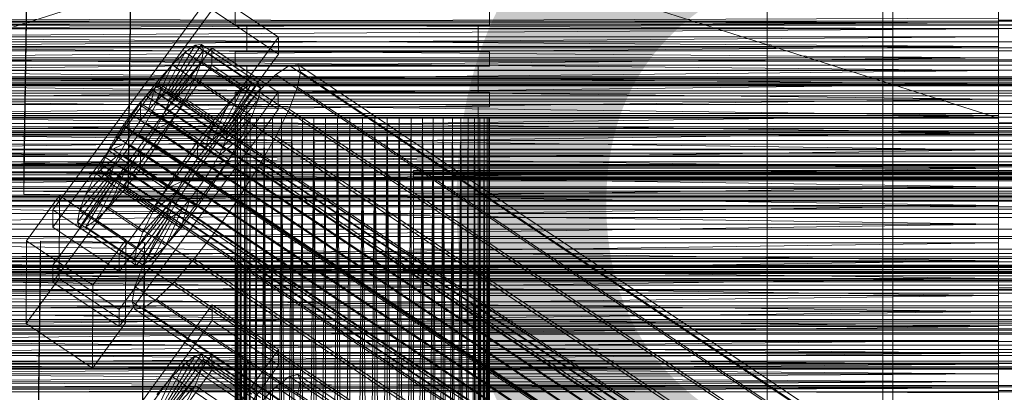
# Model space of a CAD drawing. Header units: millimetres. Extents: x -3490 to 61924, y -72580 to 6847.
# Tile 200 of 256: x -379 to -209, y -33867 to -33803. Entities that reach past the tile are written whole.
import ezdxf

# ---------------------------------------------------------------- set-up
doc = ezdxf.new("R2010")
doc.units = ezdxf.units.MM
for name, color, linetype, lineweight in [('COTAS_O', 1, 'Continuous', 0), ('COTAS_P', 1, 'Continuous', 0), ('frontal_briquetadora', 7, 'Continuous', 0), ('frontal_C01', 7, 'Continuous', 0), ('frontal_C02', 7, 'Continuous', 0), ('frontal_C03', 7, 'Continuous', 0), ('frontal_dosificador', 7, 'Continuous', 0), ('frontal_secador', 7, 'Continuous', 0)]:
    doc.layers.add(name, color=color, linetype=linetype, lineweight=lineweight)
doc.dimstyles.new('R19_100', dxfattribs={"dimtxt": 250, "dimasz": 150, "dimexe": 150, "dimexo": 80, "dimgap": 100, "dimtad": 1, "dimtih": 1, "dimtoh": 1, "dimdsep": 46, "dimcen": 0.09, "dimadec": 0, "dimazin": 0, "dimtfac": 1, "dimtdec": 4, "dimtofl": 0, "dimtmove": 0, "dimatfit": 3, "dimfxl": 1, "dimtolj": 1, "dimtzin": 0, "dimarcsym": 0})

# ---------------------------------------------------------------- blocks, each defined once
blk = doc.blocks.new('DIM_R29_55')
at = {"layer": 'COTAS_P'}
for p, q in [((-3300, -33120), (-3150, -33075)), ((-60, -33120), (-210, -33075)), ((-3300, -34020), (-3300, -33120)), ((-3300, -33120), (-60, -33120)), ((-3300, -33120), (-3150, -33165)), ((-60, -33120), (-210, -33165)), ((-60, -34020), (-60, -33120))]:
    blk.add_line(p, q, dxfattribs=at)
blk.add_text('3240 P', height=250, dxfattribs=at).set_placement((-1680, -33020))
blk = doc.blocks.new('DIM_R29_57')
at = {"layer": 'COTAS_O'}
for p, q in [((-1725, -33700), (-1575, -33655)), ((1725, -33700), (1575, -33655)), ((-1725, -34400), (-1725, -33700)), ((-1725, -33700), (1725, -33700)), ((-1725, -33700), (-1575, -33745)), ((1725, -33700), (1575, -33745)), ((1725, -34400), (1725, -33700))]:
    blk.add_line(p, q, dxfattribs=at)
blk.add_text('3450 O', height=250, dxfattribs=at).set_placement((0, -33600))
blk = doc.blocks.new('DIM_R29_60')
at = {"layer": 'COTAS_O'}
for p, q in [((-650, -33700), (50, -33700)), ((50, -33700), (5, -33850)), ((50, -34900), (50, -33700)), ((50, -33700), (95, -33850)), ((50, -34900), (5, -34750)), ((50, -34900), (95, -34750)), ((-650, -34900), (50, -34900))]:
    blk.add_line(p, q, dxfattribs=at)
blk.add_text('1200 O', height=250, rotation=90, dxfattribs=at).set_placement((-50, -34300))
blk = doc.blocks.new('DIM_R29_61')
at = {"layer": 'COTAS_O'}
for p, q in [((-650, -34200), (-500, -34155)), ((650, -34200), (500, -34155)), ((-650, -34900), (-650, -34200)), ((-650, -34200), (650, -34200)), ((-650, -34200), (-500, -34245)), ((650, -34200), (500, -34245)), ((650, -34900), (650, -34200))]:
    blk.add_line(p, q, dxfattribs=at)
blk.add_text('1300 O', height=250, dxfattribs=at).set_placement((0, -34100))

msp = doc.modelspace()

# ---------------------------------------------------------------- linework, layer by layer
at = {"layer": 'frontal_briquetadora'}
for p, q in [((-210, -33820), (-430, -33750)), ((-210, -33750), (-430, -33820)), ((-210, -33820), (-210, -33750)), ((-210, -33750), (-210, -33844.629)), ((-210, -33750), (-210, -33841.488)), ((-210, -33750), (-210, -33838.284)), ((-210, -33750), (-210, -33835.05)), ((-210, -33750), (-210, -33831.815)), ((-210, -33750), (-210, -33828.612)), ((-210, -33750), (-210, -33825.47)), ((-210, -33750), (-210, -33822.421)), ((-210, -33750), (-210, -33819.494)), ((-210, -33750), (-210, -33816.716)), ((-210, -33750), (-210, -33814.115)), ((-210, -33750), (-210, -33811.715)), ((-210, -33750), (-210, -33809.54)), ((-210, -33750), (-210, -33807.611)), ((-210, -33750), (-210, -33805.946)), ((-210, -33750), (-210, -33804.562)), ((-210, -33750), (-210, -33803.471)), ((-342, -33801.5), (-342, -33804)), ((-298, -33801.5), (-298, -33804)), ((-210, -33802.684), (-430, -33803.471)), ((-210, -33803.471), (-430, -33802.684)), ((-210, -33803.471), (-430, -33804.562)), ((-210, -33803.471), (-430, -33803.471)), ((-210, -33804.562), (-430, -33803.471)), ((-339.821, -33804), (-342, -33804)), ((-338.019, -33804), (-340, -33804)), ((-340, -33804), (-340, -33808.5)), ((-333.717, -33804), (-339.821, -33804)), ((-332.47, -33804), (-338.019, -33804)), ((-324.895, -33804), (-333.717, -33804)), ((-324.45, -33804), (-332.47, -33804)), ((-315.105, -33804), (-324.895, -33804)), ((-315.55, -33804), (-324.45, -33804)), ((-307.53, -33804), (-315.55, -33804)), ((-306.283, -33804), (-315.105, -33804)), ((-301.981, -33804), (-307.53, -33804)), ((-300.179, -33804), (-306.283, -33804)), ((-300, -33804), (-301.981, -33804)), ((-298, -33804), (-300.179, -33804)), ((-300, -33804), (-300, -33808.5)), ((-210, -33802.684), (-210, -33803.471)), ((-160, -33803.052), (-210, -33803.052)), ((-210, -33803.052), (-210, -33806.399)), ((-210, -33806.043), (-210, -33803.052)), ((-210, -33803.471), (-210, -33804.562)), ((-210, -33803.946), (-210, -33803.763)), ((-210, -33803.763), (-210, -33809.778)), ((-210, -33810.289), (-210, -33803.946)), ((-210, -33804.562), (-430, -33805.946)), ((-210, -33804.562), (-430, -33804.562)), ((-210, -33805.946), (-430, -33807.611)), ((-210, -33805.946), (-430, -33805.946)), ((-210, -33807.611), (-430, -33805.946)), ((-210, -33804.562), (-210, -33805.946)), ((-210, -33805.946), (-210, -33807.611)), ((-210, -33807.611), (-430, -33809.54)), ((-210, -33807.611), (-430, -33807.611)), ((-430, -33807.611), (-210, -33809.54)), ((-210, -33814.779), (-210, -33806.043)), ((-210, -33806.399), (-210, -33815.42)), ((-210, -33807.611), (-210, -33809.54)), ((-339.821, -33808.5), (-342, -33808.5)), ((-342, -33808.5), (-342, -33811)), ((-338.019, -33808.5), (-340, -33808.5)), ((-333.717, -33808.5), (-339.821, -33808.5)), ((-332.47, -33808.5), (-338.019, -33808.5)), ((-324.895, -33808.5), (-333.717, -33808.5)), ((-324.45, -33808.5), (-332.47, -33808.5)), ((-315.105, -33808.5), (-324.895, -33808.5)), ((-315.55, -33808.5), (-324.45, -33808.5)), ((-307.53, -33808.5), (-315.55, -33808.5)), ((-306.283, -33808.5), (-315.105, -33808.5)), ((-301.981, -33808.5), (-307.53, -33808.5)), ((-300.179, -33808.5), (-306.283, -33808.5)), ((-300, -33808.5), (-301.981, -33808.5)), ((-298, -33808.5), (-300.179, -33808.5)), ((-298, -33808.5), (-298, -33811)), ((-210, -33809.54), (-430, -33811.715)), ((-210, -33809.54), (-430, -33809.54)), ((-430, -33809.54), (-210, -33811.715)), ((-339.821, -33811), (-342, -33811)), ((-338.019, -33811), (-340, -33811)), ((-340, -33811), (-340, -33815.5)), ((-333.717, -33811), (-339.821, -33811)), ((-332.47, -33811), (-338.019, -33811)), ((-324.895, -33811), (-333.717, -33811)), ((-324.45, -33811), (-332.47, -33811)), ((-315.105, -33811), (-324.895, -33811)), ((-315.55, -33811), (-324.45, -33811)), ((-307.53, -33811), (-315.55, -33811)), ((-306.283, -33811), (-315.105, -33811)), ((-301.981, -33811), (-307.53, -33811)), ((-300.179, -33811), (-306.283, -33811)), ((-300, -33811), (-301.981, -33811)), ((-298, -33811), (-300.179, -33811)), ((-300, -33811), (-300, -33815.5)), ((-210, -33809.54), (-210, -33811.715)), ((-210, -33809.778), (-210, -33820.797)), ((-210, -33821.536), (-210, -33810.289)), ((-210, -33811.715), (-430, -33811.715)), ((-430, -33814.115), (-210, -33811.715)), ((-430, -33811.715), (-210, -33814.115)), ((-210, -33811.715), (-210, -33814.115)), ((-210, -33814.115), (-430, -33814.115)), ((-430, -33816.716), (-210, -33814.115)), ((-430, -33814.115), (-210, -33816.716)), ((-210, -33814.115), (-210, -33816.716)), ((-339.821, -33815.5), (-342, -33815.5)), ((-342, -33815.5), (-342, -33818)), ((-338.019, -33815.5), (-340, -33815.5)), ((-333.717, -33815.5), (-339.821, -33815.5)), ((-332.47, -33815.5), (-338.019, -33815.5)), ((-324.895, -33815.5), (-333.717, -33815.5)), ((-324.45, -33815.5), (-332.47, -33815.5)), ((-315.105, -33815.5), (-324.895, -33815.5)), ((-315.55, -33815.5), (-324.45, -33815.5)), ((-307.53, -33815.5), (-315.55, -33815.5)), ((-306.283, -33815.5), (-315.105, -33815.5)), ((-301.981, -33815.5), (-307.53, -33815.5)), ((-300.179, -33815.5), (-306.283, -33815.5)), ((-300, -33815.5), (-301.981, -33815.5)), ((-298, -33815.5), (-300.179, -33815.5)), ((-298, -33815.5), (-298, -33818)), ((-210, -33827.53), (-210, -33814.779)), ((-210, -33815.42), (-210, -33828.329)), ((-210, -33816.716), (-430, -33816.716)), ((-430, -33819.494), (-210, -33816.716)), ((-430, -33816.716), (-210, -33819.494)), ((-210, -33816.716), (-210, -33819.494)), ((-210, -33819.494), (-430, -33819.494)), ((-430, -33822.421), (-210, -33819.494)), ((-430, -33819.494), (-210, -33822.421)), ((-339.821, -33818), (-342, -33818)), ((-338.019, -33818), (-340, -33818)), ((-340, -33818), (-340, -33990)), ((-333.717, -33818), (-339.821, -33818)), ((-332.47, -33818), (-338.019, -33818)), ((-324.895, -33818), (-333.717, -33818)), ((-324.45, -33818), (-332.47, -33818)), ((-315.105, -33818), (-324.895, -33818)), ((-315.55, -33818), (-324.45, -33818)), ((-307.53, -33818), (-315.55, -33818)), ((-306.283, -33818), (-315.105, -33818)), ((-301.981, -33818), (-307.53, -33818)), ((-300.179, -33818), (-306.283, -33818)), ((-300, -33818), (-301.981, -33818)), ((-298, -33818), (-300.179, -33818)), ((-300, -33818), (-300, -33990)), ((-210, -33819.494), (-210, -33822.421)), ((-210, -33820), (-430, -33820)), ((-335.556, -33820), (-430, -33820)), ((-430, -33820), (-333.957, -33820)), ((-337.006, -33820), (-430, -33820)), ((-338.292, -33820), (-430, -33820)), ((-430, -33820), (-332.223, -33820)), ((-339.402, -33820), (-430, -33820)), ((-430, -33820), (-330.371, -33820)), ((-340.325, -33820), (-430, -33820)), ((-430, -33820), (-328.419, -33820)), ((-341.053, -33820), (-430, -33820)), ((-430, -33820), (-326.386, -33820)), ((-430, -33820), (-324.292, -33820)), ((-341.577, -33820), (-430, -33820)), ((-430, -33820), (-322.156, -33820)), ((-320, -33820), (-430, -33820)), ((-341.894, -33820), (-430, -33820)), ((-342, -33820), (-430, -33820)), ((-341.894, -33820), (-342, -34060)), ((-342, -33820), (-342, -34060)), ((-341.894, -33820), (-342, -33820)), ((-342, -33820), (-341.894, -34060)), ((-341.577, -33820), (-341.894, -34060)), ((-341.894, -33820), (-341.894, -34060)), ((-341.577, -33820), (-341.894, -33820)), ((-341.894, -33820), (-341.577, -34060)), ((-341.053, -33820), (-341.577, -34060)), ((-341.577, -33820), (-341.577, -34060)), ((-341.053, -33820), (-341.577, -33820)), ((-341.577, -33820), (-341.053, -34060)), ((-340.325, -33820), (-341.053, -34060)), ((-341.053, -33820), (-341.053, -34060)), ((-340.325, -33820), (-341.053, -33820)), ((-341.053, -33820), (-340.325, -34060)), ((-339.402, -33820), (-340.325, -34060)), ((-340.325, -33820), (-340.325, -34060)), ((-339.402, -33820), (-340.325, -33820)), ((-340.325, -33820), (-339.402, -34060)), ((-338.292, -33820), (-339.402, -34060)), ((-339.402, -33820), (-339.402, -34060)), ((-338.292, -33820), (-339.402, -33820)), ((-337.006, -33820), (-338.292, -34060)), ((-338.292, -33820), (-338.292, -34060)), ((-337.006, -33820), (-338.292, -33820)), ((-335.556, -33820), (-337.006, -34060)), ((-337.006, -33820), (-337.006, -34060)), ((-335.556, -33820), (-337.006, -33820)), ((-337.006, -33820), (-335.556, -34060)), ((-333.957, -33820), (-335.556, -34060)), ((-335.556, -33820), (-335.556, -34060)), ((-333.957, -33820), (-335.556, -33820)), ((-332.223, -33820), (-333.957, -34060)), ((-333.957, -34060), (-333.957, -33820)), ((-332.223, -33820), (-333.957, -33820)), ((-333.957, -33820), (-332.223, -34060)), ((-330.371, -33820), (-332.223, -34060)), ((-332.223, -34060), (-332.223, -33820)), ((-330.371, -33820), (-332.223, -33820)), ((-332.223, -33820), (-330.371, -34060)), ((-328.419, -33820), (-330.371, -34060)), ((-330.371, -34060), (-330.371, -33820)), ((-328.419, -33820), (-330.371, -33820)), ((-326.386, -33820), (-328.419, -34060)), ((-328.419, -34060), (-328.419, -33820)), ((-326.386, -33820), (-328.419, -33820)), ((-328.419, -33820), (-326.386, -34060)), ((-324.292, -33820), (-326.386, -34060)), ((-326.386, -34060), (-326.386, -33820)), ((-324.292, -33820), (-326.386, -33820)), ((-322.156, -33820), (-324.292, -34060)), ((-324.292, -34060), (-324.292, -33820)), ((-322.156, -33820), (-324.292, -33820)), ((-324.292, -33820), (-322.156, -34060)), ((-320, -33820), (-322.156, -34060)), ((-322.156, -34060), (-322.156, -33820)), ((-320, -33820), (-322.156, -33820)), ((-320, -34060), (-320, -33820)), ((-210, -33820), (-320, -33820)), ((-317.844, -33820), (-320, -33820)), ((-317.844, -33820), (-320, -34060)), ((-317.844, -34060), (-320, -33820)), ((-210, -33820), (-317.844, -33820)), ((-315.708, -33820), (-317.844, -33820)), ((-317.844, -33820), (-317.844, -34060)), ((-317.844, -34060), (-315.708, -33820)), ((-315.708, -34060), (-317.844, -33820)), ((-210, -33820), (-315.708, -33820)), ((-313.614, -33820), (-315.708, -33820)), ((-315.708, -33820), (-315.708, -34060)), ((-315.708, -34060), (-313.614, -33820)), ((-313.614, -34060), (-315.708, -33820)), ((-210, -33820), (-313.614, -33820)), ((-311.581, -33820), (-313.614, -33820)), ((-313.614, -33820), (-313.614, -34060)), ((-313.614, -34060), (-311.581, -33820)), ((-311.581, -34060), (-313.614, -33820)), ((-210, -33820), (-311.581, -33820)), ((-309.629, -33820), (-311.581, -33820)), ((-311.581, -33820), (-311.581, -34060)), ((-311.581, -34060), (-309.629, -33820)), ((-210, -33820), (-309.629, -33820)), ((-307.777, -33820), (-309.629, -33820)), ((-309.629, -33820), (-309.629, -34060)), ((-309.629, -34060), (-307.777, -33820)), ((-307.777, -34060), (-309.629, -33820)), ((-210, -33820), (-307.777, -33820)), ((-306.043, -33820), (-307.777, -33820)), ((-307.777, -33820), (-307.777, -34060)), ((-307.777, -34060), (-306.043, -33820)), ((-306.043, -34060), (-307.777, -33820)), ((-210, -33820), (-306.043, -33820)), ((-304.444, -33820), (-306.043, -33820)), ((-306.043, -33820), (-306.043, -34060)), ((-306.043, -34060), (-304.444, -33820)), ((-304.444, -34060), (-306.043, -33820)), ((-210, -33820), (-304.444, -33820)), ((-302.994, -33820), (-304.444, -33820)), ((-304.444, -33820), (-304.444, -34060)), ((-302.994, -33820), (-304.444, -34060)), ((-302.994, -34060), (-304.444, -33820)), ((-210, -33820), (-302.994, -33820)), ((-301.708, -33820), (-302.994, -33820)), ((-302.994, -33820), (-302.994, -34060)), ((-301.708, -33820), (-302.994, -34060)), ((-301.708, -34060), (-302.994, -33820)), ((-210, -33820), (-301.708, -33820)), ((-300.598, -33820), (-301.708, -33820)), ((-301.708, -33820), (-301.708, -34060)), ((-300.598, -33820), (-301.708, -34060)), ((-210, -33820), (-300.598, -33820)), ((-299.675, -33820), (-300.598, -33820)), ((-300.598, -33820), (-300.598, -34060)), ((-299.675, -33820), (-300.598, -34060)), ((-299.675, -34060), (-300.598, -33820)), ((-210, -33820), (-299.675, -33820)), ((-298.947, -33820), (-299.675, -33820)), ((-299.675, -33820), (-299.675, -34060)), ((-298.947, -33820), (-299.675, -34060)), ((-299.675, -33820), (-298.947, -34060)), ((-210, -33820), (-298.947, -33820)), ((-298.947, -33820), (-298.423, -33820)), ((-298.947, -33820), (-298.947, -34060)), ((-298.423, -33820), (-298.947, -34060)), ((-298.947, -33820), (-298.423, -34060)), ((-298.423, -33820), (-210, -33820)), ((-298.423, -33820), (-298.106, -33820)), ((-298.423, -33820), (-298.423, -34060)), ((-298.106, -33820), (-298.423, -34060)), ((-298.423, -33820), (-298.106, -34060)), ((-298.106, -33820), (-210, -33820)), ((-298.106, -33820), (-298, -33820)), ((-298.106, -33820), (-298.106, -34060)), ((-298, -33820), (-298.106, -34060)), ((-298, -33820), (-210, -33820)), ((-298, -33820), (-298, -34060)), ((-210, -33820), (-210, -34060)), ((-210, -34260), (-210, -33820)), ((-210, -34680), (-210, -33820)), ((-210, -33820), (-210, -33855.985)), ((-210, -33820), (-210, -33853.384)), ((-210, -33820), (-210, -33850.606)), ((-210, -33820), (-210, -33847.678)), ((-210, -33844.629), (-210, -33820)), ((-160, -33820.797), (-210, -33820.797)), ((-210, -33820.797), (-210, -33834.64)), ((-210, -33822.421), (-430, -33822.421)), ((-430, -33825.47), (-210, -33822.421)), ((-430, -33822.421), (-210, -33825.47)), ((-210, -33835.46), (-210, -33821.536)), ((-210, -33822.421), (-210, -33825.47)), ((-210, -33825.47), (-430, -33825.47)), ((-430, -33828.612), (-210, -33825.47)), ((-430, -33825.47), (-210, -33828.612)), ((-210, -33825.47), (-210, -33828.612)), ((-210, -33841.77), (-210, -33827.53)), ((-210, -33828.612), (-430, -33828.612)), ((-430, -33831.815), (-210, -33828.612)), ((-430, -33828.612), (-210, -33831.815)), ((-210, -33828.329), (-210, -33842.57)), ((-210, -33828.612), (-210, -33831.815)), ((-210, -33831.815), (-430, -33835.05)), ((-210, -33831.815), (-430, -33831.815)), ((-430, -33831.815), (-210, -33835.05)), ((-210, -33831.815), (-210, -33835.05)), ((-210, -33834.64), (-210, -33848.563)), ((-210, -33835.05), (-430, -33838.284)), ((-430, -33835.05), (-210, -33835.05)), ((-210, -33838.284), (-430, -33835.05)), ((-210, -33835.05), (-210, -33838.284)), ((-210, -33849.302), (-210, -33835.46)), ((-210, -33838.284), (-430, -33841.488)), ((-430, -33838.284), (-210, -33838.284)), ((-210, -33838.284), (-210, -33841.488)), ((-210, -33841.488), (-430, -33844.629)), ((-430, -33841.488), (-210, -33841.488)), ((-210, -33844.629), (-430, -33841.488)), ((-210, -33841.488), (-210, -33844.629)), ((-210, -33854.679), (-210, -33841.77)), ((-210, -33842.57), (-210, -33855.32)), ((-210, -33844.629), (-430, -33847.678)), ((-430, -33844.629), (-210, -33844.629)), ((-210, -33847.678), (-430, -33844.629)), ((-210, -33844.629), (-210, -33847.678)), ((-210, -33847.678), (-430, -33850.606)), ((-430, -33847.678), (-210, -33847.678)), ((-210, -33850.606), (-430, -33847.678)), ((-210, -33847.678), (-210, -33850.606)), ((-210, -33848.563), (-210, -33859.811)), ((-210, -33860.322), (-210, -33849.302)), ((-160, -33849.302), (-210, -33849.302)), ((-210, -33850.606), (-430, -33853.384)), ((-430, -33850.606), (-210, -33850.606)), ((-210, -33853.384), (-430, -33850.606)), ((-210, -33850.606), (-210, -33853.384)), ((-210, -33853.384), (-430, -33855.985)), ((-430, -33853.384), (-210, -33853.384)), ((-210, -33855.985), (-430, -33853.384)), ((-210, -33853.384), (-210, -33855.985)), ((-210, -33853.384), (-210, -34060)), ((-210, -33863.7), (-210, -33854.679)), ((-210, -33855.32), (-210, -33864.056)), ((-210, -33855.985), (-430, -33858.384)), ((-430, -33855.985), (-210, -33855.985)), ((-210, -33855.985), (-210, -33858.384)), ((-210, -34060), (-210, -33855.985)), ((-210, -33858.384), (-430, -33858.384)), ((-210, -33858.384), (-430, -33860.559)), ((-210, -33860.559), (-430, -33858.384)), ((-210, -33858.384), (-210, -33860.559)), ((-210, -34060), (-210, -33858.384)), ((-210, -33859.811), (-210, -33866.154)), ((-210, -33866.336), (-210, -33860.322)), ((-210, -33860.559), (-430, -33860.559)), ((-210, -33860.559), (-430, -33862.488)), ((-210, -33862.488), (-430, -33860.559)), ((-210, -33860.559), (-210, -33862.488)), ((-210, -33860.559), (-210, -34060)), ((-210, -33862.488), (-430, -33862.488)), ((-210, -33862.488), (-430, -33864.153)), ((-210, -33864.153), (-430, -33862.488)), ((-210, -33862.488), (-210, -33864.153)), ((-210, -33862.488), (-210, -34060)), ((-210, -33867.047), (-210, -33863.7)), ((-210, -33864.153), (-430, -33864.153)), ((-210, -33864.153), (-430, -33865.538)), ((-210, -33865.538), (-430, -33864.153)), ((-210, -33865.538), (-430, -33865.538)), ((-210, -33865.538), (-430, -33866.629)), ((-210, -33866.629), (-430, -33865.538)), ((-210, -33864.056), (-210, -33867.047)), ((-210, -33864.153), (-210, -33865.538)), ((-210, -33864.153), (-210, -34060)), ((-210, -33865.538), (-210, -33866.629)), ((-210, -33865.538), (-210, -34060)), ((-210, -33866.629), (-430, -33866.629)), ((-210, -33866.629), (-430, -33867.416)), ((-210, -33867.416), (-430, -33866.629)), ((-210, -33866.154), (-210, -33866.336)), ((-210, -33866.629), (-210, -33867.416)), ((-210, -33866.629), (-210, -34060)), ((-160, -33867.047), (-210, -33867.047))]:
    msp.add_line(p, q, dxfattribs=at)
at = {"layer": 'frontal_C01'}
for p, q in [((-250, -33373.251), (-250, -35948.844)), ((-250, -35953.656), (-250, -33378.064)), ((-378.512, -33827.696), (-375.644, -33632.585)), ((-357.646, -33632.83), (-360.514, -33827.941)), ((-378.512, -33833.088), (-375.644, -33637.978)), ((-360.514, -33833.334), (-357.646, -33638.223)), ((-228.298, -33666.04), (-228.298, -33928.654)), ((-228.298, -33934.434), (-228.298, -33671.821)), ((-425, -33822.766), (425, -33822.766)), ((-360.514, -33827.941), (-378.512, -33827.696)), ((-378.512, -33827.696), (-378.512, -33833.088)), ((-360.514, -33833.334), (-360.514, -33827.941)), ((-378.512, -33833.088), (-360.514, -33833.334)), ((425, -33834.322), (-425, -33834.322)), ((425, -33836.463), (-425, -33836.463)), ((-425, -33848.019), (425, -33848.019)), ((-373.501, -33890.064), (-345.969, -33852.21)), ((-345.981, -33854.906), (-345.969, -33852.21)), ((-345.969, -33852.21), (-334.501, -33859.946)), ((-345.981, -33854.906), (-373.513, -33892.761)), ((-334.513, -33862.643), (-345.981, -33854.906)), ((980, -33857.304), (-980, -33857.304)), ((-334.501, -33859.946), (-362.033, -33897.801)), ((-334.501, -33859.946), (-334.513, -33862.643)), ((-373.539, -33898.692), (-346.008, -33860.838)), ((-353.892, -33869.203), (-348.918, -33861.025)), ((-353.378, -33869.079), (-347.835, -33860.764)), ((-353.205, -33869.465), (-347.47, -33861.579)), ((-348.918, -33861.025), (-350.645, -33862.346)), ((-347.835, -33860.764), (-348.918, -33861.025)), ((-348.918, -33861.025), (-339.088, -33867.656)), ((-347.847, -33863.416), (-347.47, -33861.579)), ((-347.835, -33860.764), (-338.005, -33867.395)), ((-347.47, -33861.579), (-347.835, -33860.764)), ((-347.47, -33861.579), (-337.64, -33868.21)), ((-346.02, -33863.534), (-346.008, -33860.838)), ((-346.008, -33860.838), (-334.539, -33868.574)), ((980, -33862.304), (-980, -33862.304)), ((-346.02, -33863.534), (-373.551, -33901.388)), ((-362.045, -33900.497), (-334.513, -33862.643)), ((-354.71, -33869.828), (-350.645, -33862.346)), ((-353.384, -33870.335), (-347.847, -33863.416)), ((-350.645, -33862.346), (-352.899, -33864.635)), ((-350.645, -33862.346), (-340.816, -33868.977)), ((-348.941, -33866.148), (-347.847, -33863.416)), ((-347.847, -33863.416), (-338.017, -33870.047)), ((-334.551, -33871.27), (-346.02, -33863.534)), ((-355.777, -33870.913), (-352.899, -33864.635)), ((-352.899, -33864.635), (-355.525, -33867.737)), ((-352.899, -33864.635), (-343.069, -33871.266)), ((-332.629, -33864.633), (-334.938, -33866.398)), ((-331.181, -33864.284), (-332.629, -33864.633)), ((-332.629, -33864.633), (-148.32, -33988.968)), ((-331.197, -33867.828), (-330.692, -33865.373)), ((-330.692, -33865.373), (-331.181, -33864.284)), ((-331.181, -33864.284), (-146.872, -33988.618)), ((-330.692, -33865.373), (-146.383, -33989.708)), ((-353.902, -33871.63), (-348.941, -33866.148)), ((-350.678, -33869.59), (-348.941, -33866.148)), ((-348.941, -33866.148), (-339.111, -33872.779)), ((-334.938, -33866.398), (-337.95, -33869.458)), ((-334.938, -33866.398), (-150.629, -33990.733))]:
    msp.add_line(p, q, dxfattribs=at)
at = {"layer": 'frontal_C02'}
for p, q in [((-250, -32921.727), (-250, -35767.183)), ((-250, -35771.953), (-250, -32926.497)), ((-228.298, -33584.212), (-228.298, -33874.707)), ((-228.298, -33880.437), (-228.298, -33589.943)), ((-373.501, -33835.805), (-345.969, -33798.283)), ((-345.969, -33798.283), (-334.501, -33805.952)), ((-345.981, -33801.263), (-373.513, -33838.786)), ((-334.513, -33808.932), (-345.981, -33801.263)), ((-334.501, -33805.952), (-362.033, -33843.474)), ((-334.501, -33805.952), (-334.513, -33808.932)), ((-353.892, -33815.635), (-348.918, -33807.375)), ((-353.378, -33815.579), (-347.835, -33807.257)), ((-348.918, -33807.375), (-350.645, -33808.562)), ((-347.835, -33807.257), (-348.918, -33807.375)), ((-348.918, -33807.375), (-339.088, -33813.948)), ((-347.835, -33807.257), (-338.005, -33813.83)), ((-347.47, -33808.216), (-347.835, -33807.257)), ((-373.539, -33845.343), (-346.008, -33807.82)), ((-362.045, -33846.455), (-334.513, -33808.932)), ((-354.71, -33816.197), (-350.645, -33808.562)), ((-353.205, -33816.033), (-347.47, -33808.216)), ((-350.645, -33808.562), (-352.899, -33810.738)), ((-350.645, -33808.562), (-340.816, -33815.136)), ((-347.847, -33810.188), (-347.47, -33808.216)), ((-347.47, -33808.216), (-337.64, -33814.79)), ((-346.02, -33810.801), (-346.008, -33807.82)), ((-346.008, -33807.82), (-334.539, -33815.489)), ((-346.02, -33810.801), (-373.551, -33848.323)), ((-355.777, -33817.228), (-352.899, -33810.738)), ((-352.899, -33810.738), (-355.525, -33813.755)), ((-353.384, -33816.967), (-347.847, -33810.188)), ((-352.899, -33810.738), (-343.069, -33817.312)), ((-348.941, -33813.038), (-347.847, -33810.188)), ((-347.847, -33810.188), (-338.017, -33816.762)), ((-334.551, -33818.47), (-346.02, -33810.801)), ((-332.629, -33810.853), (-334.938, -33812.44)), ((-331.181, -33810.695), (-332.629, -33810.853)), ((-332.629, -33810.853), (-148.32, -33934.108)), ((-330.692, -33811.978), (-331.181, -33810.695)), ((-331.181, -33810.695), (-146.872, -33933.95)), ((-334.938, -33812.44), (-337.95, -33815.35)), ((-334.938, -33812.44), (-150.629, -33935.695)), ((-331.197, -33814.614), (-330.692, -33811.978)), ((-330.692, -33811.978), (-146.383, -33935.233)), ((-355.525, -33813.755), (-358.345, -33817.406)), ((-357.021, -33818.657), (-355.525, -33813.755)), ((-355.017, -33814.483), (-355.53, -33814.539)), ((-355.525, -33813.755), (-345.695, -33820.328)), ((-354.844, -33814.938), (-355.017, -33814.483)), ((-355.017, -33814.483), (-141.218, -33957.459)), ((-353.902, -33818.317), (-348.941, -33813.038)), ((-350.678, -33816.571), (-348.941, -33813.038)), ((-348.941, -33813.038), (-339.111, -33819.611)), ((-339.088, -33813.948), (-344.062, -33822.208)), ((-338.005, -33813.83), (-343.549, -33822.152)), ((-340.816, -33815.136), (-339.088, -33813.948)), ((-339.088, -33813.948), (-338.005, -33813.83)), ((-338.005, -33813.83), (-337.64, -33814.79)), ((-334.539, -33815.489), (-362.071, -33853.012)), ((-357.415, -33816.133), (-358.659, -33817.561)), ((-356.348, -33815.102), (-357.415, -33816.133)), ((-357.415, -33816.133), (-143.617, -33959.108)), ((-355.53, -33814.539), (-356.348, -33815.102)), ((-356.348, -33815.102), (-142.549, -33958.077)), ((-355.777, -33817.228), (-354.71, -33816.197)), ((-355.541, -33817.222), (-355.022, -33815.872)), ((-355.53, -33814.539), (-141.731, -33957.515)), ((-355.022, -33815.872), (-354.844, -33814.938)), ((-355.022, -33815.872), (-141.224, -33958.847)), ((-354.844, -33814.938), (-141.045, -33957.913)), ((-354.71, -33816.197), (-353.892, -33815.635)), ((-344.88, -33822.771), (-354.71, -33816.197)), ((-353.892, -33815.635), (-353.378, -33815.579)), ((-344.062, -33822.208), (-353.892, -33815.635)), ((-353.205, -33816.033), (-353.384, -33816.967)), ((-343.549, -33822.152), (-353.378, -33815.579)), ((-353.378, -33815.579), (-353.205, -33816.033)), ((-343.376, -33822.607), (-353.205, -33816.033)), ((-340.816, -33815.136), (-344.88, -33822.771)), ((-337.64, -33814.79), (-343.376, -33822.607)), ((-343.069, -33817.312), (-340.816, -33815.136)), ((-337.95, -33815.35), (-341.461, -33819.382)), ((-337.64, -33814.79), (-338.017, -33816.762)), ((-337.95, -33815.35), (-153.641, -33938.604)), ((-334.539, -33815.489), (-334.551, -33818.47)), ((-332.659, -33818.423), (-331.197, -33814.614)), ((-331.197, -33814.614), (-146.887, -33937.869)), ((-358.345, -33817.406), (-361.166, -33821.443)), ((-358.659, -33817.561), (-359.995, -33819.291)), ((-358.659, -33817.561), (-144.861, -33960.537)), ((-358.345, -33817.406), (-358.357, -33820.386)), ((-348.515, -33823.98), (-358.345, -33817.406)), ((-357.021, -33818.657), (-355.777, -33817.228)), ((-356.363, -33818.895), (-355.541, -33817.222)), ((-345.947, -33823.802), (-355.777, -33817.228)), ((-355.541, -33817.222), (-141.742, -33960.197)), ((-354.725, -33819.991), (-350.678, -33816.571)), ((-353.384, -33816.967), (-353.902, -33818.317)), ((-343.554, -33823.541), (-353.384, -33816.967)), ((-352.938, -33820.547), (-350.678, -33816.571)), ((-350.678, -33816.571), (-340.848, -33823.144)), ((-343.069, -33817.312), (-345.947, -33823.802)), ((-345.695, -33820.328), (-343.069, -33817.312)), ((-338.017, -33816.762), (-343.554, -33823.541)), ((-338.017, -33816.762), (-339.111, -33819.611)), ((-362.083, -33855.992), (-334.551, -33818.47)), ((-359.995, -33819.291), (-361.332, -33821.203)), ((-146.196, -33962.266), (-359.995, -33819.291)), ((-358.357, -33820.386), (-357.021, -33818.657)), ((-357.434, -33820.779), (-356.363, -33818.895)), ((-347.191, -33825.231), (-357.021, -33818.657)), ((-356.363, -33818.895), (-142.565, -33961.871)), ((-353.902, -33818.317), (-354.725, -33819.991)), ((-344.073, -33824.891), (-353.902, -33818.317)), ((-341.461, -33819.382), (-345.231, -33824.263)), ((-339.111, -33819.611), (-344.073, -33824.891)), ((-341.461, -33819.382), (-157.152, -33942.637)), ((-339.111, -33819.611), (-340.848, -33823.144)), ((-334.981, -33823.147), (-332.659, -33818.423)), ((-332.659, -33818.423), (-148.35, -33941.678)), ((-361.332, -33821.203), (-362.578, -33823.168)), ((-361.332, -33821.203), (-147.533, -33964.178)), ((-359.693, -33822.299), (-358.357, -33820.386)), ((-358.68, -33822.743), (-357.434, -33820.779)), ((-358.357, -33820.386), (-348.527, -33826.96)), ((-357.434, -33820.779), (-143.635, -33963.754)), ((-354.725, -33819.991), (-355.796, -33821.874)), ((-355.796, -33821.874), (-352.938, -33820.547)), ((-355.569, -33824.695), (-352.938, -33820.547)), ((-344.895, -33826.564), (-354.725, -33819.991)), ((-352.938, -33820.547), (-343.108, -33827.12)), ((-348.515, -33823.98), (-345.695, -33820.328)), ((-345.695, -33820.328), (-347.191, -33825.231)), ((-361.166, -33821.443), (-363.797, -33825.591)), ((-359.693, -33822.299), (-361.166, -33821.443)), ((-361.166, -33821.443), (-351.336, -33828.017)), ((-360.939, -33824.264), (-359.693, -33822.299)), ((-360.017, -33824.656), (-358.68, -33822.743)), ((-349.863, -33828.872), (-359.693, -33822.299)), ((-358.68, -33822.743), (-144.881, -33965.719)), ((-355.796, -33821.874), (-357.042, -33823.839)), ((-345.966, -33828.448), (-355.796, -33821.874)), ((-344.88, -33822.771), (-345.947, -33823.802)), ((-344.062, -33822.208), (-344.88, -33822.771)), ((-343.549, -33822.152), (-344.062, -33822.208)), ((-343.554, -33823.541), (-343.376, -33822.607)), ((-343.376, -33822.607), (-343.549, -33822.152)), ((-360.939, -33824.264), (-363.797, -33825.591)), ((-362.578, -33823.168), (-363.648, -33825.051)), ((-362.578, -33823.168), (-148.779, -33966.143)), ((-362.01, -33826.147), (-360.939, -33824.264)), ((-361.352, -33826.385), (-360.017, -33824.656)), ((-351.109, -33830.837), (-360.939, -33824.264)), ((-360.017, -33824.656), (-146.218, -33967.631)), ((-358.39, -33828.732), (-355.569, -33824.695)), ((-357.042, -33823.839), (-358.378, -33825.751)), ((-357.042, -33823.839), (-355.569, -33824.695)), ((-347.212, -33830.413), (-357.042, -33823.839)), ((-355.569, -33824.695), (-345.739, -33831.268)), ((-351.336, -33828.017), (-348.515, -33823.98)), ((-345.231, -33824.263), (-349.002, -33829.66)), ((-348.527, -33826.96), (-348.515, -33823.98)), ((-345.947, -33823.802), (-347.191, -33825.231)), ((-160.922, -33947.518), (-345.231, -33824.263)), ((-340.848, -33823.144), (-344.895, -33826.564)), ((-344.073, -33824.891), (-343.554, -33823.541)), ((-340.848, -33823.144), (-343.108, -33827.12)), ((-338.003, -33828.462), (-334.981, -33823.147)), ((-334.981, -33823.147), (-150.672, -33946.401)), ((-363.797, -33825.591), (-366.057, -33829.567)), ((-362.01, -33826.147), (-366.057, -33829.567)), ((-363.648, -33825.051), (-364.471, -33826.725)), ((-363.797, -33825.591), (-353.967, -33832.165)), ((-363.648, -33825.051), (-149.85, -33968.027)), ((-362.833, -33827.821), (-362.01, -33826.147)), ((-362.596, -33827.814), (-361.352, -33826.385)), ((-352.18, -33832.721), (-362.01, -33826.147)), ((-361.352, -33826.385), (-147.554, -33969.361)), ((-358.378, -33825.751), (-359.714, -33827.481)), ((-358.378, -33825.751), (-358.39, -33828.732)), ((-348.548, -33832.325), (-358.378, -33825.751)), ((-347.191, -33825.231), (-348.527, -33826.96)), ((-344.895, -33826.564), (-344.073, -33824.891)), ((-362.833, -33827.821), (-367.794, -33833.1)), ((-364.989, -33828.075), (-365.168, -33829.009)), ((-364.471, -33826.725), (-364.989, -33828.075)), ((-364.989, -33828.075), (-151.191, -33971.05)), ((-364.471, -33826.725), (-150.672, -33969.7)), ((-363.664, -33828.845), (-362.596, -33827.814)), ((-363.351, -33829.17), (-362.833, -33827.821)), ((-353.003, -33834.394), (-362.833, -33827.821)), ((-362.596, -33827.814), (-148.798, -33970.789)), ((-359.714, -33827.481), (-361.21, -33832.383)), ((-359.714, -33827.481), (-360.958, -33828.91)), ((-349.884, -33834.054), (-359.714, -33827.481)), ((-353.967, -33832.165), (-351.336, -33828.017)), ((-351.336, -33828.017), (-349.863, -33828.872)), ((-348.527, -33826.96), (-349.863, -33828.872)), ((-345.966, -33828.448), (-344.895, -33826.564)), ((-343.108, -33827.12), (-345.966, -33828.448)), ((-343.108, -33827.12), (-345.739, -33831.268)), ((-363.351, -33829.17), (-368.888, -33835.95)), ((-366.057, -33829.567), (-367.794, -33833.1)), ((-366.057, -33829.567), (-356.228, -33836.141)), ((-365.168, -33829.009), (-364.995, -33829.463)), ((-365.168, -33829.009), (-151.369, -33971.984)), ((-364.995, -33829.463), (-364.482, -33829.407)), ((-364.995, -33829.463), (-151.196, -33972.439)), ((-364.482, -33829.407), (-363.664, -33828.845)), ((-364.482, -33829.407), (-150.683, -33972.383)), ((-360.958, -33828.91), (-363.836, -33835.4)), ((-363.664, -33828.845), (-149.865, -33971.82)), ((-363.53, -33830.104), (-363.351, -33829.17)), ((-353.521, -33835.744), (-363.351, -33829.17)), ((-360.958, -33828.91), (-362.025, -33829.941)), ((-361.21, -33832.383), (-358.39, -33828.732)), ((-351.128, -33835.483), (-360.958, -33828.91)), ((-358.39, -33828.732), (-348.56, -33835.305)), ((-349.002, -33829.66), (-352.519, -33835.205)), ((-349.863, -33828.872), (-351.109, -33830.837)), ((-349.002, -33829.66), (-164.693, -33952.915)), ((-347.212, -33830.413), (-345.966, -33828.448)), ((-341.52, -33834.007), (-338.003, -33828.462)), ((-338.003, -33828.462), (-153.694, -33951.717)), ((-311.15, -33830.128), (-311.15, -33828.995)), ((-311.15, -33828.995), (-311.15, -33829.591)), ((-311.15, -33828.995), (311.15, -33828.995)), ((-311.15, -33829.591), (-311.15, -33831.876)), ((-311.15, -33829.591), (311.15, -33829.591)), ((-363.53, -33830.104), (-369.265, -33837.922)), ((-363.357, -33830.559), (-368.9, -33838.881)), ((-362.843, -33830.503), (-367.817, -33838.763)), ((-362.025, -33829.941), (-366.09, -33837.576)), ((-363.357, -33830.559), (-363.53, -33830.104)), ((-353.7, -33836.678), (-363.53, -33830.104)), ((-362.843, -33830.503), (-363.357, -33830.559)), ((-353.527, -33837.133), (-363.357, -33830.559)), ((-362.025, -33829.941), (-362.843, -33830.503)), ((-353.014, -33837.077), (-362.843, -33830.503)), ((-352.196, -33836.514), (-362.025, -33829.941)), ((-353.967, -33832.165), (-351.109, -33830.837)), ((-351.109, -33830.837), (-352.18, -33832.721)), ((-345.739, -33831.268), (-348.56, -33835.305)), ((-348.548, -33832.325), (-347.212, -33830.413)), ((-345.739, -33831.268), (-347.212, -33830.413)), ((-311.15, -33832.913), (-311.15, -33830.128)), ((-311.15, -33830.128), (311.15, -33830.128)), ((-367.794, -33833.1), (-368.888, -33835.95)), ((-367.794, -33833.1), (-357.964, -33839.674)), ((-363.836, -33835.4), (-361.21, -33832.383)), ((-361.21, -33832.383), (-351.38, -33838.957)), ((-356.228, -33836.141), (-353.967, -33832.165)), ((-356.228, -33836.141), (-352.18, -33832.721)), ((-352.18, -33832.721), (-353.003, -33834.394)), ((-349.884, -33834.054), (-348.548, -33832.325)), ((-348.56, -33835.305), (-348.548, -33832.325)), ((-311.15, -33831.876), (-311.15, -33835.694)), ((-311.15, -33831.876), (311.15, -33831.876)), ((-311.15, -33837.161), (-311.15, -33832.913)), ((-311.15, -33832.913), (311.15, -33832.913)), ((-378.086, -33841.165), (-372.35, -33833.347)), ((-372.408, -33847.654), (-372.35, -33833.347)), ((-372.35, -33833.347), (-360.882, -33841.017)), ((-357.964, -33839.674), (-353.003, -33834.394)), ((-353.003, -33834.394), (-353.521, -33835.744)), ((-351.38, -33838.957), (-349.884, -33834.054)), ((-351.128, -33835.483), (-349.884, -33834.054)), ((-345.291, -33839.404), (-341.52, -33834.007)), ((-341.52, -33834.007), (-157.211, -33957.262)), ((-373.501, -33835.805), (-373.513, -33838.786)), ((-362.033, -33843.474), (-373.501, -33835.805)), ((-368.888, -33835.95), (-369.265, -33837.922)), ((-368.888, -33835.95), (-359.058, -33842.523)), ((-366.09, -33837.576), (-363.836, -33835.4)), ((-363.836, -33835.4), (-354.006, -33841.973)), ((-359.058, -33842.523), (-353.521, -33835.744)), ((-357.964, -33839.674), (-356.228, -33836.141)), ((-356.26, -33844.149), (-352.196, -33836.514)), ((-352.519, -33835.205), (-355.541, -33840.521)), ((-354.006, -33841.973), (-351.128, -33835.483)), ((-353.521, -33835.744), (-353.7, -33836.678)), ((-353.014, -33837.077), (-352.196, -33836.514)), ((-352.519, -33835.205), (-168.21, -33958.46)), ((-352.196, -33836.514), (-351.128, -33835.483)), ((-348.56, -33835.305), (-351.38, -33838.957)), ((-311.15, -33835.694), (-311.15, -33840.786)), ((-311.15, -33835.694), (311.15, -33835.694)), ((-369.265, -33837.922), (-368.9, -33838.881)), ((-369.265, -33837.922), (-359.436, -33844.495)), ((-367.817, -33838.763), (-366.09, -33837.576)), ((-366.09, -33837.576), (-356.26, -33844.149)), ((-359.436, -33844.495), (-353.7, -33836.678)), ((-359.07, -33845.455), (-353.527, -33837.133)), ((-357.987, -33845.337), (-353.014, -33837.077)), ((-353.7, -33836.678), (-353.527, -33837.133)), ((-353.527, -33837.133), (-353.014, -33837.077)), ((-311.15, -33842.582), (-311.15, -33837.161)), ((-311.15, -33837.161), (311.15, -33837.161)), ((-373.513, -33838.786), (-362.045, -33846.455)), ((-368.9, -33838.881), (-367.817, -33838.763)), ((-368.9, -33838.881), (-359.07, -33845.455)), ((-367.817, -33838.763), (-357.987, -33845.337)), ((-359.058, -33842.523), (-357.964, -33839.674)), ((-351.38, -33838.957), (-354.006, -33841.973)), ((-349.061, -33844.285), (-345.291, -33839.404)), ((-345.291, -33839.404), (-160.982, -33962.659)), ((-378.512, -34034.638), (-375.644, -33841.233)), ((-378.086, -33841.165), (-378.143, -33855.471)), ((-366.618, -33848.834), (-378.086, -33841.165)), ((-375.644, -33847.194), (-375.644, -33841.233)), ((-375.644, -33841.233), (-357.646, -33841.476)), ((-360.882, -33841.017), (-366.618, -33848.834)), ((-360.882, -33841.017), (-360.939, -33855.323)), ((-357.646, -33841.476), (-360.514, -34034.881)), ((-355.541, -33840.521), (-357.863, -33845.244)), ((-357.646, -33841.476), (-357.646, -33847.437)), ((-355.541, -33840.521), (-171.232, -33963.775)), ((-311.15, -33840.786), (-311.15, -33846.803)), ((-311.15, -33840.786), (311.15, -33840.786)), ((-359.436, -33844.495), (-359.058, -33842.523)), ((-354.006, -33841.973), (-356.26, -33844.149)), ((-311.15, -33848.807), (-311.15, -33842.582)), ((-311.15, -33842.582), (311.15, -33842.582)), ((-362.045, -33846.455), (-362.033, -33843.474)), ((-359.07, -33845.455), (-359.436, -33844.495)), ((-356.26, -33844.149), (-357.987, -33845.337)), ((-352.572, -33848.318), (-349.061, -33844.285)), ((-349.061, -33844.285), (-164.752, -33967.54)), ((-440, -33845.381), (440, -33845.381)), ((-440, -33845.592), (440, -33845.592)), ((-440, -33845.782), (440, -33845.782)), ((-440, -33846.402), (440, -33846.402)), ((-440, -33846.769), (440, -33846.769)), ((-373.539, -33845.343), (-373.551, -33848.323)), ((-362.071, -33853.012), (-373.539, -33845.343)), ((-357.863, -33845.244), (-359.326, -33849.053)), ((-357.987, -33845.337), (-359.07, -33845.455)), ((-357.863, -33845.244), (-173.554, -33968.499)), ((-311.15, -33846.803), (-311.15, -33853.336)), ((311.15, -33846.803), (-311.15, -33846.803)), ((-440, -33847.755), (440, -33847.755)), ((-440, -33848.275), (440, -33848.275)), ((-378.512, -34040.599), (-375.644, -33847.194)), ((-372.408, -33847.654), (-378.143, -33855.471)), ((-357.646, -33847.437), (-375.644, -33847.194)), ((-373.551, -33848.323), (-362.083, -33855.992)), ((-360.939, -33855.323), (-372.408, -33847.654)), ((-360.514, -34040.842), (-357.646, -33847.437)), ((-355.584, -33851.227), (-352.572, -33848.318)), ((-352.572, -33848.318), (-168.263, -33971.572)), ((-440, -33849.559), (440, -33849.559)), ((-440, -33850.196), (440, -33850.196)), ((-366.675, -33863.14), (-366.618, -33848.834)), ((-359.326, -33849.053), (-359.83, -33851.689)), ((-359.326, -33849.053), (-175.016, -33972.308)), ((-311.15, -33855.411), (-311.15, -33848.807)), ((-311.15, -33848.807), (311.15, -33848.807)), ((440, -33851.691), (-440, -33851.691)), ((-359.83, -33851.689), (-359.341, -33852.972)), ((-359.83, -33851.689), (-175.521, -33974.944)), ((-357.893, -33852.814), (-355.584, -33851.227)), ((-355.584, -33851.227), (-171.275, -33974.481)), ((-440, -33852.401), (440, -33852.401)), ((-362.083, -33855.992), (-362.071, -33853.012)), ((-359.341, -33852.972), (-357.893, -33852.814)), ((-359.341, -33852.972), (-175.032, -33976.227)), ((-357.893, -33852.814), (-173.584, -33976.069)), ((-311.15, -33853.336), (-311.15, -33859.94)), ((-311.15, -33853.336), (311.15, -33853.336)), ((-440, -33854.006), (440, -33854.006)), ((-440, -33854.741), (440, -33854.741)), ((-366.675, -33863.14), (-360.939, -33855.323)), ((-440, -33856.346), (440, -33856.346)), ((-440, -33857.056), (440, -33857.056)), ((-378.143, -33855.471), (-366.675, -33863.14)), ((-311.15, -33861.944), (-311.15, -33855.411)), ((-311.15, -33855.411), (311.15, -33855.411)), ((-440, -33858.551), (440, -33858.551)), ((-440, -33859.188), (440, -33859.188)), ((-440, -33860.472), (440, -33860.472)), ((-311.15, -33859.94), (-311.15, -33866.164)), ((-311.15, -33859.94), (311.15, -33859.94)), ((-440, -33860.992), (440, -33860.992)), ((-440, -33861.977), (440, -33861.977)), ((-311.15, -33867.961), (-311.15, -33861.944)), ((-311.15, -33861.944), (311.15, -33861.944)), ((-440, -33862.345), (440, -33862.345)), ((-440, -33862.964), (440, -33862.964)), ((-440, -33863.155), (440, -33863.155)), ((-440, -33863.366), (440, -33863.366)), ((-311.15, -33866.164), (-311.15, -33871.585)), ((-311.15, -33866.164), (311.15, -33866.164))]:
    msp.add_line(p, q, dxfattribs=at)
at = {"layer": 'frontal_C03'}
for p, q in [((-1250, -33803.232), (1250, -33803.232)), ((-1250, -33803.924), (1250, -33803.924)), ((-1250, -33804.499), (1250, -33804.499)), ((1250, -33806.776), (-1250, -33806.776)), ((1250, -33807.834), (-1250, -33807.834)), ((-1250, -33808.347), (1250, -33808.347)), ((-1250, -33809.899), (1250, -33809.899)), ((1250, -33810.141), (-1250, -33810.141)), ((1250, -33810.795), (-1250, -33810.795)), ((-1500, -33812.82), (1500, -33812.82)), ((1250, -33811.676), (-1250, -33811.676)), ((-1500, -33813.045), (1500, -33813.045)), ((-1500, -33813.209), (1500, -33813.209)), ((-1500, -33813.867), (1500, -33813.867)), ((-1500, -33814.184), (1500, -33814.184)), ((-1250, -33814.379), (1250, -33814.379)), ((-1500, -33815.23), (1500, -33815.23)), ((-1500, -33815.679), (1500, -33815.679)), ((1250, -33816.111), (-1250, -33816.111)), ((-1500, -33817.043), (1500, -33817.043)), ((-1500, -33817.593), (1500, -33817.593)), ((-1500, -33819.18), (1500, -33819.18)), ((1500, -33819.794), (-1500, -33819.794)), ((-1250, -33820.919), (1250, -33820.919)), ((-1500, -33821.497), (1500, -33821.497)), ((-1500, -33822.132), (1500, -33822.132)), ((1250, -33821.482), (-1250, -33821.482)), ((1250, -33822.364), (-1250, -33822.364)), ((-1250, -33822.711), (1250, -33822.711)), ((1250, -33823.017), (-1250, -33823.017)), ((-1500, -33823.836), (1500, -33823.836)), ((-1500, -33824.45), (1500, -33824.45)), ((-1500, -33826.037), (1500, -33826.037)), ((1250, -33825.325), (-1250, -33825.325)), ((-1250, -33826.382), (1250, -33826.382)), ((-1500, -33826.587), (1500, -33826.587)), ((-1500, -33827.95), (1500, -33827.95)), ((-1250, -33827.519), (1250, -33827.519)), ((-1500, -33828.399), (1500, -33828.399)), ((-1500, -33829.445), (1500, -33829.445)), ((-1500, -33829.763), (1500, -33829.763)), ((1250, -33829.234), (-1250, -33829.234)), ((-1250, -33829.25), (1250, -33829.25)), ((-1500, -33830.421), (1500, -33830.421)), ((-1500, -33830.585), (1500, -33830.585)), ((-1500, -33830.809), (1500, -33830.809)), ((1250, -33830.291), (-1250, -33830.291)), ((1250, -33832.599), (-1250, -33832.599)), ((1250, -33833.252), (-1250, -33833.252)), ((-1250, -33833.731), (1250, -33833.731)), ((1250, -33834.134), (-1250, -33834.134)), ((-1250, -33835.283), (1250, -33835.283)), ((-1250, -33839.131), (1250, -33839.131)), ((-1250, -33840.398), (1250, -33840.398)), ((-1250, -33843.35), (1250, -33843.35)), ((1250, -33843.94), (-1250, -33843.94)), ((-1250, -33844.246), (1250, -33844.246)), ((1250, -33844.821), (-1250, -33844.821)), ((1250, -33845.475), (-1250, -33845.475)), ((-1250, -33846.102), (1250, -33846.102)), ((-1250, -33846.566), (1250, -33846.566)), ((-1250, -33847.199), (1250, -33847.199)), ((1250, -33847.782), (-1250, -33847.782)), ((-1250, -33848.84), (1250, -33848.84)), ((1250, -33851.692), (-1250, -33851.692)), ((1250, -33852.749), (-1250, -33852.749)), ((1250, -33855.056), (-1250, -33855.056)), ((1250, -33855.71), (-1250, -33855.71)), ((1250, -33856.591), (-1250, -33856.591)), ((1250, -33866.398), (-1250, -33866.398)), ((1250, -33867.279), (-1250, -33867.279))]:
    msp.add_line(p, q, dxfattribs=at)
at = {"layer": 'frontal_dosificador'}
msp.add_line((-230, -33900), (-230, -32340), dxfattribs=at)
at = {"layer": 'frontal_secador'}
for p, q in [((1360, -33803.853), (-1360, -33803.853)), ((1360, -33813.5), (-1360, -33813.5)), ((1250, -33814.076), (-1250, -33814.076)), ((1360, -33821.784), (-1360, -33821.784)), ((1360, -33828.141), (-1360, -33828.141)), ((1360, -33832.137), (-1360, -33832.137)), ((1250, -33833.25), (-1250, -33833.25)), ((1360, -33833.5), (-1360, -33833.5)), ((1250, -33849.715), (-1250, -33849.715)), ((1250, -33862.349), (-1250, -33862.349))]:
    msp.add_line(p, q, dxfattribs=at)

# ---------------------------------------------------------------- dimensions: what is measured, and where the dimension line sits
at = {"layer": 'COTAS_O'}
for p1, p2, distance, picture, middle in [((-650, -34900), (-650, -33700), -700, 'DIM_R29_60', (50, -34300)), ((-1725, -34400), (1725, -34400), 700, 'DIM_R29_57', (0, -33700)), ((-650, -34900), (650, -34900), 700, 'DIM_R29_61', (0, -34200))]:
    dim = msp.add_aligned_dim(p1=p1, p2=p2, distance=distance, text='<> O', dimstyle='R19_100', dxfattribs=at)
    dim.commit()
    dim.dimension.update_dxf_attribs({"geometry": picture, "text_midpoint": middle})
at = {"layer": 'COTAS_P'}
dim = msp.add_aligned_dim(p1=(-3300, -34020), p2=(-60, -34020), distance=900, text='<> P', dimstyle='R19_100', dxfattribs=at)
dim.commit()
dim.dimension.update_dxf_attribs({"geometry": 'DIM_R29_55', "text_midpoint": (-1680, -33120)})

doc.saveas('drawing.dxf')
